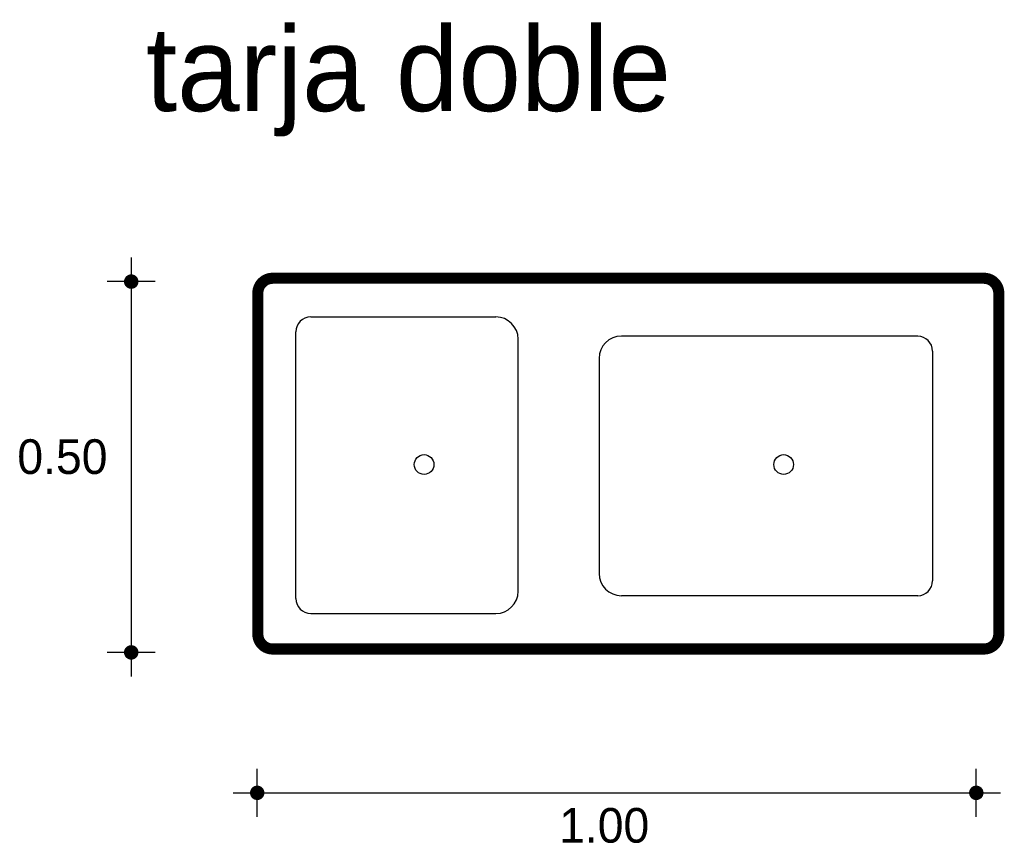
# Model space of a CAD drawing. Extents: x 4.23 to 5.56, y 2.29 to 3.4.
import ezdxf

# ---------------------------------------------------------------- set-up
doc = ezdxf.new("R2010")
doc.units = 0
doc.header["$MEASUREMENT"] = 0
for name, color, linetype in [('BORDE', 2, 'CONTINUOUS'), ('COTAS', 6, 'CONTINUOUS'), ('DIBUJO', 5, 'CONTINUOUS'), ('TEXTO', 4, 'CONTINUOUS')]:
    doc.layers.add(name, color=color, linetype=linetype)

msp = doc.modelspace()

# ---------------------------------------------------------------- linework, layer by layer
at = {"layer": 'BORDE', "const_width": 0.015}
msp.add_lwpolyline([(4.5536, 2.5723, 0.414214), (4.5736, 2.5523), (5.5336, 2.5523, 0.414214), (5.5536, 2.5723), (5.5536, 3.0323, 0.414214), (5.5336, 3.0523), (4.5736, 3.0523, 0.414214), (4.5536, 3.0323)], format="xyb", close=True, dxfattribs=at)
at = {"layer": 'COTAS'}
for p, q in [((4.3827, 3.0803), (4.3827, 2.5152)), ((4.4152, 3.0478), (4.3502, 3.0478)), ((4.4152, 2.5477), (4.3502, 2.5477)), ((4.5528, 2.3258), (4.5528, 2.3907)), ((5.5233, 2.3258), (5.5233, 2.3907)), ((4.5203, 2.3583), (5.5558, 2.3583))]:
    msp.add_line(p, q, dxfattribs=at)
at = {"layer": 'COTAS', "const_width": 0.00974}
for points in [[(4.3778, 3.0478, 1), (4.3876, 3.0478, 1)], [(4.3778, 2.5477, 1), (4.3876, 2.5477, 1)], [(4.5479, 2.3583, 1), (4.5576, 2.3583, 1)], [(5.5184, 2.3583, 1), (5.5282, 2.3583, 1)]]:
    msp.add_lwpolyline(points, format="xyb", close=True, dxfattribs=at)
at = {"layer": 'DIBUJO'}
for p, q in [((4.5749, 3.0502), (5.5349, 3.0502)), ((4.5549, 2.5702), (4.5549, 3.0302)), ((5.5549, 2.5702), (5.5549, 3.0302)), ((4.6249, 3.0002), (4.8749, 3.0002)), ((4.6049, 2.6202), (4.6049, 2.9802)), ((4.9049, 2.6302), (4.9049, 2.9702)), ((5.4442, 2.9742), (5.0442, 2.9742)), ((5.4642, 2.9542), (5.4642, 2.6442)), ((5.0142, 2.9442), (5.0142, 2.6542)), ((5.4442, 2.6242), (5.0442, 2.6242)), ((4.6249, 2.6002), (4.8749, 2.6002)), ((4.5749, 2.5502), (5.5349, 2.5502))]:
    msp.add_line(p, q, dxfattribs=at)
for centre in [(4.778, 2.8011), (5.2633, 2.8011)]:
    msp.add_circle(centre, 0.0133, dxfattribs=at)
for centre, radius, start, end in [((4.5749, 3.0302), 0.02, 90, 180), ((5.5349, 3.0302), 0.02, 0, 90), ((4.6249, 2.9802), 0.02, 90, 180), ((4.8749, 2.9702), 0.03, 0, 90), ((5.0442, 2.9442), 0.03, 90, 180), ((5.4442, 2.9542), 0.02, 0, 90), ((5.0442, 2.6542), 0.03, 180, 270), ((5.4442, 2.6442), 0.02, 270, 0), ((4.6249, 2.6202), 0.02, 180, 270), ((4.8749, 2.6302), 0.03, 270, 0), ((4.5749, 2.5702), 0.02, 180, 270), ((5.5349, 2.5702), 0.02, 270, 0)]:
    msp.add_arc(centre, radius, start, end, dxfattribs=at)

# ---------------------------------------------------------------- texts
at = {"layer": 'COTAS'}
for s, p in [('0.50', (4.229, 2.7884)), ('1.00', (4.9602, 2.2911))]:
    msp.add_text(s, height=0.04675, dxfattribs=at).set_placement(p)
at = {"layer": 'TEXTO'}
msp.add_text('tarja doble', height=0.113495, dxfattribs=at).set_placement((4.4025, 3.2778))

doc.saveas('drawing.dxf')
